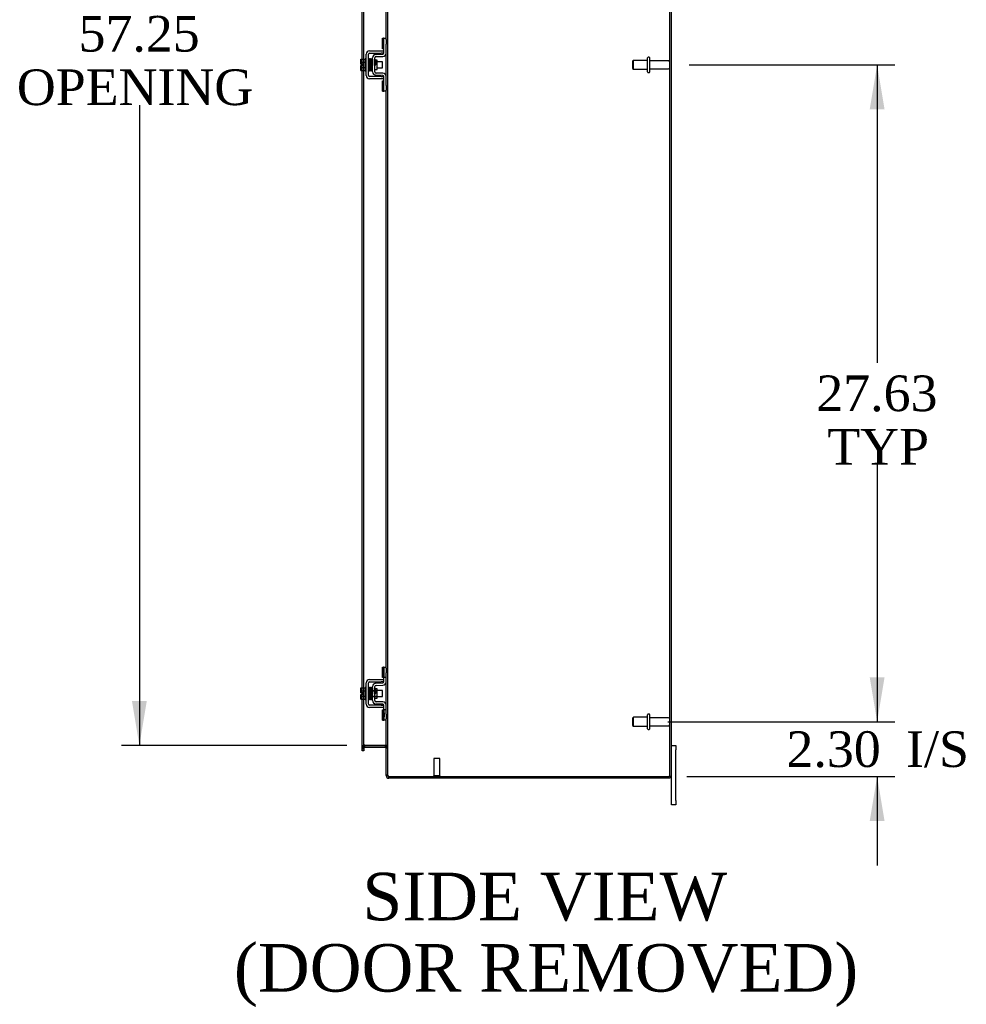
# Model space of a CAD drawing. Header units: inches. Extents: x 24 to 296, y 8 to 197.
# Tile 5 of 9: x 154 to 194, y 55 to 96. Entities that reach past the tile are written whole.
import ezdxf
from ezdxf.enums import TextEntityAlignment as Align

# ---------------------------------------------------------------- set-up
doc = ezdxf.new("R2010")
doc.units = ezdxf.units.IN
doc.header["$MEASUREMENT"] = 0
for name, color, linetype in [('COM42667', 7, 'CONTINUOUS'), ('COM42780', 7, 'CONTINUOUS'), ('COM48500', 7, 'CONTINUOUS'), ('COM52667', 7, 'CONTINUOUS'), ('DEFAULT', 7, 'CONTINUOUS'), ('FET07710', 7, 'CONTINUOUS'), ('SCC19011', 7, 'CONTINUOUS'), ('SPR20265', 7, 'CONTINUOUS'), ('STD21878', 7, 'CONTINUOUS'), ('STD26094', 7, 'CONTINUOUS'), ('WAF25035', 7, 'CONTINUOUS')]:
    doc.layers.add(name, color=color, linetype=linetype)
doc.styles.add('SEACAD_TIMES_NEW_ROMAN', font='times.ttf')

# ---------------------------------------------------------------- blocks, each defined once
blk = doc.blocks.new('GDIMGGROUP5')
at = {"layer": 'DEFAULT', "linetype": 'Continuous'}
for points in [[(190.439, 68.846), (189.814, 68.846), (190.127, 66.971)], [(190.439, 62.796), (190.127, 64.671), (189.814, 62.796)]]:
    blk.add_hatch(color=136, dxfattribs=at).paths.add_polyline_path(points)
at = {"layer": 'DEFAULT', "color": 136, "linetype": 'Continuous'}
for p, q in [((190.127, 70.721), (190.127, 66.971)), ((181.316, 66.971), (190.877, 66.971)), ((182.117, 64.671), (190.877, 64.671)), ((190.127, 64.671), (190.127, 60.921))]:
    blk.add_line(p, q, dxfattribs=at)
at = {"layer": 'DEFAULT', "color": 136, "linetype": 'Continuous', "style": 'SEACAD_TIMES_NEW_ROMAN'}
for s, p in [('I/S', (191.345, 66.571)), ('2.30', (186.314, 66.571))]:
    blk.add_text(s, height=1.5, dxfattribs=at).set_placement(p, align=Align.TOP_LEFT)
blk = doc.blocks.new('GDIMGGROUP6')
at = {"layer": 'DEFAULT', "linetype": 'Continuous'}
for points in [[(190.439, 92.724), (190.127, 94.599), (189.814, 92.724)], [(190.439, 68.846), (189.814, 68.846), (190.127, 66.971)]]:
    blk.add_hatch(color=136, dxfattribs=at).paths.add_polyline_path(points)
at = {"layer": 'DEFAULT', "color": 136, "linetype": 'Continuous'}
for p, q in [((182.225, 94.599), (190.877, 94.599)), ((190.127, 94.599), (190.127, 82.06)), ((190.127, 77.785), (190.127, 66.971)), ((181.316, 66.971), (190.877, 66.971))]:
    blk.add_line(p, q, dxfattribs=at)
at = {"layer": 'DEFAULT', "color": 136, "linetype": 'Continuous', "style": 'SEACAD_TIMES_NEW_ROMAN'}
for s, p in [('27.63', (187.568, 81.535)), ('TYP', (188.03, 79.285))]:
    blk.add_text(s, height=1.5, dxfattribs=at).set_placement(p, align=Align.TOP_LEFT)
blk = doc.blocks.new('GDIMGGROUP20')
at = {"layer": 'DEFAULT', "linetype": 'Continuous'}
for points in [[(158.777, 121.349), (159.402, 121.349), (159.089, 123.224)], [(158.777, 67.849), (159.089, 65.974), (159.402, 67.849)]]:
    blk.add_hatch(color=136, dxfattribs=at).paths.add_polyline_path(points)
at = {"layer": 'DEFAULT', "color": 136, "linetype": 'Continuous'}
for p, q in [((167.82, 123.224), (158.339, 123.224)), ((159.089, 123.224), (159.089, 97.182)), ((159.089, 92.907), (159.089, 65.974)), ((167.82, 65.974), (158.339, 65.974))]:
    blk.add_line(p, q, dxfattribs=at)
at = {"layer": 'DEFAULT', "color": 136, "linetype": 'Continuous', "style": 'SEACAD_TIMES_NEW_ROMAN'}
for s, p in [('57.25', (156.53, 96.657)), ('OPENING ', (153.935, 94.407))]:
    blk.add_text(s, height=1.5, dxfattribs=at).set_placement(p, align=Align.TOP_LEFT)

msp = doc.modelspace()

# ---------------------------------------------------------------- linework, layer by layer
at = {"layer": 'COM42667', "color": 7}
for p, q in [((168.63, 94.154), (168.63, 95.045)), ((168.725, 94.154), (168.725, 95.045)), ((168.773, 95.188), (169.255, 95.188)), ((168.773, 95.093), (169.255, 95.093)), ((169.255, 95.188), (169.38, 95.188)), ((169.38, 95.093), (169.255, 95.093)), ((169.255, 94.106), (168.773, 94.106)), ((169.255, 94.011), (168.773, 94.011)), ((169.255, 94.106), (169.38, 94.106)), ((169.38, 94.011), (169.255, 94.011)), ((168.773, 68.748), (169.255, 68.748)), ((169.255, 68.748), (169.38, 68.748)), ((168.63, 67.714), (168.63, 68.605)), ((168.725, 67.714), (168.725, 68.605)), ((168.773, 68.653), (169.255, 68.653)), ((169.38, 68.653), (169.255, 68.653)), ((169.255, 67.666), (168.773, 67.666)), ((169.255, 67.571), (168.773, 67.571)), ((169.255, 67.666), (169.38, 67.666)), ((169.38, 67.571), (169.255, 67.571))]:
    msp.add_line(p, q, dxfattribs=at)
for centre, radius, start, end in [((168.773, 95.045), 0.143, 90, 180), ((168.773, 95.045), 0.048, 90, 180), ((168.773, 94.154), 0.143, 180, 270), ((168.773, 94.154), 0.048, 180, 270), ((168.773, 68.605), 0.143, 90, 180), ((168.773, 68.605), 0.048, 90, 180), ((168.773, 67.714), 0.143, 180, 270), ((168.773, 67.714), 0.048, 180, 270)]:
    msp.add_arc(centre, radius, start, end, dxfattribs=at)
at = {"layer": 'COM42780', "color": 7}
for p, q in [((169.316, 95.278), (169.316, 95.715)), ((169.316, 95.715), (169.366, 95.715)), ((169.38, 95.715), (169.366, 95.715)), ((169.38, 95.465), (169.38, 95.715)), ((169.38, 95.715), (169.475, 95.715)), ((169.475, 95.668), (169.475, 95.465)), ((169.366, 95.278), (169.316, 95.278)), ((169.366, 95.278), (169.38, 95.278)), ((169.38, 95.092), (169.38, 95.465)), ((169.475, 95.092), (169.475, 95.465)), ((168.903, 94.302), (168.903, 94.896)), ((168.998, 94.302), (168.998, 94.896)), ((169.044, 95.039), (169.333, 95.044)), ((169.045, 94.944), (169.335, 94.949)), ((169.093, 94.794), (169.027, 94.794)), ((169.093, 94.404), (169.093, 94.794)), ((168.998, 94.404), (169.093, 94.404)), ((169.333, 94.154), (169.044, 94.159)), ((169.335, 94.249), (169.045, 94.254)), ((169.38, 93.734), (169.38, 94.106)), ((169.475, 93.734), (169.475, 94.106)), ((169.316, 93.484), (169.316, 93.921)), ((169.316, 93.921), (169.366, 93.921)), ((169.38, 93.921), (169.366, 93.921)), ((169.38, 93.484), (169.38, 93.734)), ((169.475, 93.734), (169.475, 93.531)), ((169.316, 93.484), (169.366, 93.484)), ((169.366, 93.484), (169.38, 93.484)), ((169.475, 93.484), (169.38, 93.484)), ((169.316, 68.838), (169.316, 69.275)), ((169.316, 69.275), (169.366, 69.275)), ((169.38, 69.275), (169.366, 69.275)), ((169.38, 69.025), (169.38, 69.275)), ((169.38, 69.275), (169.475, 69.275)), ((169.383, 68.838), (169.383, 69.275)), ((169.475, 69.228), (169.475, 69.025)), ((169.366, 68.838), (169.316, 68.838)), ((169.366, 68.838), (169.38, 68.838)), ((169.38, 68.652), (169.38, 69.025)), ((169.475, 68.838), (169.38, 68.838)), ((169.475, 68.652), (169.475, 69.025)), ((168.903, 67.862), (168.903, 68.456)), ((168.998, 67.862), (168.998, 68.456)), ((169.027, 68.354), (168.998, 68.354)), ((169.093, 68.354), (169.027, 68.354)), ((169.044, 68.599), (169.333, 68.604)), ((169.045, 68.504), (169.335, 68.509)), ((169.093, 67.964), (169.093, 68.354)), ((168.903, 68.284), (169.093, 68.284)), ((169.093, 68.266), (168.903, 68.266)), ((168.903, 68.053), (169.093, 68.053)), ((168.903, 68.034), (169.093, 68.034)), ((168.998, 67.964), (169.093, 67.964)), ((169.333, 67.714), (169.044, 67.719)), ((169.335, 67.809), (169.045, 67.814)), ((169.38, 67.294), (169.38, 67.666)), ((169.475, 67.294), (169.475, 67.666)), ((169.316, 67.044), (169.316, 67.481)), ((169.316, 67.481), (169.366, 67.481)), ((169.38, 67.481), (169.366, 67.481)), ((169.475, 67.481), (169.38, 67.481)), ((169.381, 67.349), (169.38, 67.349)), ((169.381, 67.319), (169.38, 67.319)), ((169.38, 67.044), (169.38, 67.294)), ((169.381, 67.24), (169.38, 67.24)), ((169.381, 67.234), (169.38, 67.234)), ((169.381, 67.209), (169.38, 67.209)), ((169.381, 67.176), (169.38, 67.176)), ((169.381, 67.349), (169.381, 67.234)), ((169.381, 67.234), (169.381, 67.209)), ((169.381, 67.209), (169.381, 67.176)), ((169.383, 67.044), (169.383, 67.481)), ((169.475, 67.294), (169.475, 67.091)), ((169.316, 67.044), (169.366, 67.044)), ((169.366, 67.044), (169.38, 67.044)), ((169.475, 67.044), (169.38, 67.044))]:
    msp.add_line(p, q, dxfattribs=at)
for centre, radius, start, end in [((169.046, 94.896), 0.143, 91, 180), ((169.046, 94.896), 0.048, 91, 180), ((169.332, 95.092), 0.048, 271, 0), ((169.332, 95.092), 0.143, 271, 0), ((169.046, 94.302), 0.143, 180, 269), ((169.046, 94.302), 0.048, 180, 269), ((169.332, 94.106), 0.048, 0, 89), ((169.332, 94.106), 0.143, 0, 89), ((169.046, 68.456), 0.143, 91, 180), ((169.046, 68.456), 0.048, 91, 180), ((169.332, 68.652), 0.048, 271, 0), ((169.332, 68.652), 0.143, 271, 0), ((169.046, 67.862), 0.143, 180, 269), ((169.046, 67.862), 0.048, 180, 269), ((169.332, 67.666), 0.048, 0, 89), ((169.332, 67.666), 0.143, 0, 89)]:
    msp.add_arc(centre, radius, start, end, dxfattribs=at)
at = {"layer": 'COM48500', "color": 7}
for p, q in [((169.547, 64.726), (169.547, 124.472)), ((181.403, 64.671), (181.403, 124.527)), ((181.475, 64.671), (181.475, 124.527)), ((169.475, 95.668), (169.475, 119.971)), ((168.462, 94.84), (168.462, 104.342)), ((168.534, 94.84), (168.534, 104.327)), ((168.462, 94.633), (168.462, 94.84)), ((168.534, 94.358), (168.534, 94.84)), ((169.475, 94.106), (169.475, 95.092)), ((168.462, 94.565), (168.462, 94.633)), ((168.462, 94.358), (168.462, 94.565)), ((168.462, 68.4), (168.462, 94.358)), ((168.534, 68.4), (168.534, 94.358)), ((169.475, 69.228), (169.475, 93.531)), ((168.462, 68.193), (168.462, 68.4)), ((168.534, 67.918), (168.534, 68.4)), ((169.475, 67.666), (169.475, 68.652)), ((168.462, 68.125), (168.462, 68.193)), ((168.462, 67.918), (168.462, 68.125)), ((168.462, 65.884), (168.462, 67.918)), ((168.534, 65.884), (168.534, 67.918)), ((169.475, 64.726), (169.475, 67.091)), ((168.462, 65.885), (168.534, 65.885)), ((168.462, 65.834), (168.462, 65.884)), ((168.534, 65.884), (168.534, 65.834)), ((168.57, 65.993), (169.439, 65.993)), ((169.547, 65.885), (169.475, 65.885)), ((168.462, 65.834), (168.534, 65.834)), ((169.547, 64.726), (169.475, 64.726)), ((169.583, 64.671), (181.367, 64.671)), ((181.475, 64.671), (181.367, 64.671))]:
    msp.add_line(p, q, dxfattribs=at)
for centre, start, end in [((168.57, 65.885), 89.995, 180.005), ((169.439, 65.885), 359.9896, 90.0104)]:
    msp.add_arc(centre, 0.108, start, end, dxfattribs=at)
for points, knots in [([(168.57, 65.993), (168.569, 65.993), (168.567, 65.993), (168.565, 65.992), (168.564, 65.992), (168.56, 65.99), (168.559, 65.988), (168.554, 65.982), (168.551, 65.977), (168.545, 65.964), (168.542, 65.954), (168.538, 65.935), (168.536, 65.925), (168.534, 65.905), (168.534, 65.895), (168.534, 65.885)], [0, 0, 0, 0, 0.03125, 0.03125, 0.0625, 0.0625, 0.125, 0.125, 0.25, 0.25, 0.5, 0.5, 0.75, 0.75, 1, 1, 1, 1]), ([(169.475, 65.885), (169.475, 65.895), (169.475, 65.905), (169.473, 65.925), (169.471, 65.935), (169.467, 65.954), (169.464, 65.964), (169.458, 65.977), (169.456, 65.982), (169.451, 65.988), (169.449, 65.99), (169.445, 65.992), (169.444, 65.992), (169.442, 65.993), (169.44, 65.993), (169.439, 65.993)], [0, 0, 0, 0, 0.25, 0.25, 0.5, 0.5, 0.75, 0.75, 0.875, 0.875, 0.9375, 0.9375, 0.96875, 0.96875, 1, 1, 1, 1]), ([(169.583, 64.671), (169.576, 64.674), (169.569, 64.676), (169.555, 64.68), (169.548, 64.683), (169.535, 64.687), (169.529, 64.69), (169.517, 64.694), (169.512, 64.697), (169.502, 64.701), (169.497, 64.703), (169.489, 64.708), (169.486, 64.71), (169.478, 64.717), (169.475, 64.722), (169.475, 64.726)], [0, 0, 0, 0, 0.125, 0.125, 0.25, 0.25, 0.375, 0.375, 0.5, 0.5, 0.625, 0.625, 0.75, 0.75, 1, 1, 1, 1]), ([(169.583, 64.671), (169.578, 64.676), (169.574, 64.68), (169.565, 64.69), (169.561, 64.694), (169.554, 64.703), (169.552, 64.708), (169.548, 64.717), (169.547, 64.722), (169.547, 64.726)], [0, 0, 0, 0, 0.25, 0.25, 0.5, 0.5, 0.75, 0.75, 1, 1, 1, 1])]:
    msp.add_open_spline(points, degree=3, knots=knots, dxfattribs=at)
at = {"layer": 'COM52667', "color": 7}
for p, q in [((168.462, 65.866), (168.534, 65.866)), ((168.57, 65.902), (168.57, 65.974)), ((168.57, 65.974), (169.439, 65.974)), ((168.57, 65.902), (169.439, 65.902)), ((169.439, 65.902), (169.439, 65.974)), ((169.547, 65.866), (169.475, 65.866)), ((168.462, 65.83), (168.462, 65.834)), ((168.462, 65.744), (168.462, 65.83)), ((168.534, 65.744), (168.462, 65.744)), ((168.534, 65.83), (168.534, 65.834)), ((168.534, 65.83), (168.534, 65.744)), ((169.475, 64.707), (169.475, 64.726)), ((169.491, 64.707), (169.475, 64.707)), ((169.547, 64.707), (169.491, 64.707)), ((169.547, 64.707), (169.547, 64.726)), ((169.583, 64.599), (169.583, 64.671)), ((181.403, 64.599), (169.583, 64.599)), ((181.403, 64.671), (181.403, 64.599))]:
    msp.add_line(p, q, dxfattribs=at)
for centre, radius, start, end in [((168.57, 65.866), 0.108, 101.0287, 180), ((168.57, 65.866), 0.036, 90, 180), ((168.57, 65.866), 0.108, 90, 101.0287), ((169.439, 65.866), 0.108, 79.5052, 90), ((169.439, 65.866), 0.036, 0, 90), ((169.439, 65.866), 0.108, 0, 79.5052), ((169.583, 64.707), 0.108, 180, 270), ((169.583, 64.707), 0.036, 180, 237.1291), ((169.583, 64.707), 0.036, 237.1291, 270)]:
    msp.add_arc(centre, radius, start, end, dxfattribs=at)
at = {"layer": 'FET07710', "color": 7}
for p, q in [((181.475, 65.974), (181.662, 65.974)), ((181.662, 65.974), (181.662, 65.787)), ((181.662, 63.662), (181.662, 65.787)), ((181.475, 63.662), (181.475, 64.671)), ((181.475, 63.474), (181.475, 63.662)), ((181.662, 63.474), (181.475, 63.474)), ((181.662, 63.662), (181.662, 63.474))]:
    msp.add_line(p, q, dxfattribs=at)
at = {"layer": 'SCC19011', "color": 7}
for p, q in [((168.404, 94.84), (168.585, 94.84)), ((168.404, 94.708), (168.404, 94.84)), ((168.404, 94.708), (168.585, 94.708)), ((168.404, 94.633), (168.404, 94.708)), ((168.499, 94.633), (168.404, 94.633)), ((168.404, 94.49), (168.404, 94.565)), ((168.499, 94.565), (168.404, 94.565)), ((168.404, 94.49), (168.585, 94.49)), ((168.404, 94.358), (168.404, 94.49)), ((168.499, 94.565), (168.499, 94.633)), ((168.748, 94.721), (168.725, 94.721)), ((168.725, 94.477), (168.756, 94.477)), ((168.798, 94.721), (168.783, 94.721)), ((168.791, 94.477), (168.807, 94.477)), ((168.847, 94.721), (168.833, 94.721)), ((168.842, 94.477), (168.857, 94.477)), ((168.897, 94.721), (168.882, 94.721)), ((168.892, 94.477), (168.903, 94.477)), ((169.317, 94.721), (169.093, 94.721)), ((169.093, 94.477), (169.317, 94.477)), ((169.317, 94.477), (169.317, 94.721)), ((168.404, 94.358), (168.585, 94.358)), ((168.404, 68.4), (168.585, 68.4)), ((168.404, 68.268), (168.404, 68.4)), ((168.404, 68.268), (168.585, 68.268)), ((168.404, 68.193), (168.404, 68.268)), ((168.499, 68.193), (168.404, 68.193)), ((168.404, 68.05), (168.404, 68.125)), ((168.499, 68.125), (168.404, 68.125)), ((168.404, 68.05), (168.585, 68.05)), ((168.404, 67.918), (168.404, 68.05)), ((168.404, 67.918), (168.585, 67.918)), ((168.499, 68.125), (168.499, 68.193)), ((168.748, 68.281), (168.725, 68.281)), ((168.725, 68.037), (168.756, 68.037)), ((168.798, 68.281), (168.783, 68.281)), ((168.791, 68.037), (168.807, 68.037)), ((168.847, 68.281), (168.833, 68.281)), ((168.842, 68.037), (168.857, 68.037)), ((168.897, 68.281), (168.882, 68.281)), ((168.892, 68.037), (168.903, 68.037)), ((169.317, 68.281), (169.093, 68.281)), ((169.093, 68.037), (169.317, 68.037)), ((169.317, 68.037), (169.317, 68.281))]:
    msp.add_line(p, q, dxfattribs=at)
at = {"layer": 'SPR20265', "color": 7}
for p, q in [((169.002, 94.599), (169.037, 94.599)), ((169.002, 68.159), (169.037, 68.159))]:
    msp.add_line(p, q, dxfattribs=at)
for centre, radius, start, end in [((173.706, 94.42), 4.985, 175.1825, 176.5376), ((168.857, 94.824), 0.0181, 0.2962, 180.6354), ((173.675, 94.422), 4.919, 179.5817, 179.9446), ((173.706, 67.98), 4.985, 175.1825, 176.5376), ((168.857, 68.384), 0.0181, 0.2962, 180.6354), ((173.675, 67.982), 4.919, 179.5817, 179.9446)]:
    msp.add_arc(centre, radius, start, end, dxfattribs=at)
for centre, start_param, end_param in [((168.738, 94.427), 0, 2.474646), ((168.738, 94.427), 3.808539, 6.283185), ((168.738, 67.987), 0, 2.474646), ((168.738, 67.987), 3.808539, 6.283185)]:
    msp.add_ellipse(centre, major_axis=(0.0175, 0), ratio=0.707107, start_param=start_param, end_param=end_param, dxfattribs=at)
for points, knots in [([(168.774, 94.842), (168.774, 94.842), (168.774, 94.843), (168.773, 94.845), (168.772, 94.848), (168.771, 94.851), (168.769, 94.853), (168.766, 94.855), (168.763, 94.856), (168.758, 94.857), (168.752, 94.857), (168.745, 94.853), (168.739, 94.845), (168.738, 94.839), (168.738, 94.835)], [0.0247586, 0.0247586, 0.0247586, 0.0247586, 0.0394799, 0.0780267, 0.1170502, 0.1577954, 0.2011902, 0.2478129, 0.2979655, 0.3517973, 0.4729948, 0.6248981, 0.8034762, 1, 1, 1, 1]), ([(168.74, 94.836), (168.74, 94.836), (168.742, 94.834), (168.744, 94.803), (168.747, 94.749), (168.749, 94.694), (168.75, 94.647), (168.752, 94.597), (168.754, 94.546), (168.756, 94.496), (168.757, 94.451), (168.759, 94.412), (168.761, 94.382), (168.763, 94.364), (168.764, 94.361), (168.765, 94.361)], [0.041658, 0.041658, 0.041658, 0.041658, 0.1062331, 0.2177365, 0.3345116, 0.3951575, 0.4571173, 0.5204025, 0.5850154, 0.650919, 0.7181243, 0.7866617, 0.856475, 0.927577, 0.9945625, 0.9945625, 0.9945625, 0.9945625]), ([(168.799, 94.365), (168.798, 94.366), (168.797, 94.371), (168.794, 94.415), (168.791, 94.474), (168.789, 94.533), (168.788, 94.581), (168.786, 94.632), (168.784, 94.682), (168.782, 94.729), (168.781, 94.772), (168.779, 94.807), (168.777, 94.831), (168.775, 94.842), (168.774, 94.843), (168.774, 94.843)], [0.0084013, 0.0084013, 0.0084013, 0.0084013, 0.1047673, 0.2149815, 0.3308118, 0.3911182, 0.4528716, 0.5160814, 0.5807303, 0.6468516, 0.7144807, 0.783578, 0.8541849, 0.926338, 0.9626406, 0.9626406, 0.9626406, 0.9626406]), ([(168.789, 94.834), (168.788, 94.83), (168.786, 94.808), (168.783, 94.766), (168.782, 94.739), (168.782, 94.738)], [0.1075026, 0.1075026, 0.1075026, 0.1075026, 0.219859, 0.336958, 0.3455788, 0.3455788, 0.3455788, 0.3455788]), ([(168.827, 94.824), (168.826, 94.83), (168.825, 94.837), (168.818, 94.845), (168.812, 94.848), (168.808, 94.849), (168.804, 94.849), (168.801, 94.848), (168.797, 94.846), (168.794, 94.843), (168.792, 94.84), (168.79, 94.835), (168.79, 94.833), (168.79, 94.831)], [0, 0, 0, 0, 0.337377, 0.476585, 0.593946, 0.643993, 0.690857, 0.738213, 0.787078, 0.837877, 0.890521, 0.944659, 1, 1, 1, 1]), ([(168.791, 94.827), (168.792, 94.819), (168.794, 94.803), (168.797, 94.748), (168.799, 94.678), (168.802, 94.598), (168.805, 94.518), (168.808, 94.449), (168.81, 94.395), (168.812, 94.38), (168.813, 94.373)], [0, 0, 0, 0, 0.125356, 0.250547, 0.375714, 0.500726, 0.625702, 0.75054, 0.875328, 1, 1, 1, 1]), ([(168.848, 94.375), (168.847, 94.382), (168.845, 94.396), (168.843, 94.449), (168.84, 94.518), (168.837, 94.598), (168.834, 94.678), (168.832, 94.749), (168.829, 94.805), (168.827, 94.82), (168.826, 94.829)], [0, 0, 0, 0, 0.123677, 0.247763, 0.372182, 0.497025, 0.622181, 0.747773, 0.873664, 1, 1, 1, 1]), ([(168.84, 94.826), (168.838, 94.823), (168.837, 94.817), (168.834, 94.778), (168.833, 94.747), (168.832, 94.735)], [0, 0, 0, 0, 0.1069729, 0.2190176, 0.2772299, 0.2772299, 0.2772299, 0.2772299]), ([(168.84, 94.823), (168.841, 94.82), (168.842, 94.815), (168.845, 94.771), (168.848, 94.702), (168.851, 94.628), (168.853, 94.566), (168.855, 94.52), (168.857, 94.476), (168.859, 94.437), (168.86, 94.405), (168.862, 94.384), (168.864, 94.374), (168.865, 94.374), (168.865, 94.374)], [0.0031575, 0.0031575, 0.0031575, 0.0031575, 0.106276, 0.2177664, 0.3343795, 0.4562757, 0.5195077, 0.5840716, 0.6500082, 0.7172741, 0.7858907, 0.8559002, 0.9272657, 0.9562295, 0.9562295, 0.9562295, 0.9562295]), ([(168.899, 94.383), (168.899, 94.382), (168.897, 94.384), (168.895, 94.41), (168.892, 94.459), (168.89, 94.509), (168.889, 94.553), (168.887, 94.599), (168.885, 94.647), (168.884, 94.694), (168.882, 94.737), (168.88, 94.774), (168.878, 94.803), (168.876, 94.823), (168.875, 94.825), (168.874, 94.826)], [0.0493682, 0.0493682, 0.0493682, 0.0493682, 0.1041505, 0.2141198, 0.3297994, 0.3901531, 0.4519694, 0.5152557, 0.5800319, 0.6463064, 0.7140466, 0.7832821, 0.8540388, 0.9262663, 0.9997798, 0.9997798, 0.9997798, 0.9997798]), ([(168.903, 94.834), (168.901, 94.833), (168.895, 94.831), (168.889, 94.821), (168.888, 94.81), (168.885, 94.785), (168.883, 94.754), (168.882, 94.736), (168.882, 94.729)], [0.5049436, 0.5049436, 0.5049436, 0.5049436, 0.5126381, 0.5301382, 0.5631975, 0.6133029, 0.6453829, 0.6655854, 0.6655854, 0.6655854, 0.6655854]), ([(168.8, 94.361), (168.801, 94.365), (168.803, 94.373), (168.805, 94.415), (168.807, 94.449), (168.807, 94.461)], [0, 0, 0, 0, 0.1087369, 0.2223139, 0.2823724, 0.2823724, 0.2823724, 0.2823724]), ([(168.851, 94.37), (168.852, 94.375), (168.854, 94.397), (168.856, 94.44), (168.857, 94.466), (168.857, 94.468)], [0.1097302, 0.1097302, 0.1097302, 0.1097302, 0.2224256, 0.3403895, 0.3502806, 0.3502806, 0.3502806, 0.3502806]), ([(168.893, 94.806), (168.892, 94.806), (168.893, 94.799), (168.895, 94.776), (168.897, 94.737), (168.898, 94.695), (168.901, 94.641), (168.902, 94.598), (168.903, 94.575), (168.903, 94.573)], [0.5252176, 0.5252176, 0.5252176, 0.5252176, 0.5500519, 0.604828, 0.6390024, 0.6775462, 0.720453, 0.7677407, 0.7732337, 0.7732337, 0.7732337, 0.7732337]), ([(169.025, 94.801), (169.025, 94.803), (169.024, 94.805), (169.023, 94.809), (169.02, 94.813), (169.017, 94.815), (169.014, 94.817), (169.009, 94.819), (169.004, 94.819), (169, 94.817), (168.998, 94.816)], [0, 0, 0, 0, 0.0589773, 0.1211115, 0.1849679, 0.2490189, 0.31194, 0.3728411, 0.4898099, 0.5959107, 0.5959107, 0.5959107, 0.5959107]), ([(168.998, 94.696), (168.998, 94.691), (168.999, 94.673), (169, 94.64), (169.001, 94.614), (169.002, 94.599)], [0.6947964, 0.6947964, 0.6947964, 0.6947964, 0.7496304, 0.874808, 1, 1, 1, 1]), ([(168.998, 94.387), (169, 94.391), (169.001, 94.396), (169.002, 94.403), (169.002, 94.406)], [0.53014438, 0.53014438, 0.53014438, 0.53014438, 0.5577634, 0.5731101, 0.5731101, 0.5731101, 0.5731101]), ([(169.037, 94.599), (169.036, 94.614), (169.035, 94.64), (169.034, 94.681), (169.032, 94.718), (169.03, 94.75), (169.029, 94.775), (169.027, 94.793), (169.025, 94.803), (169.025, 94.804), (169.024, 94.803)], [0, 0, 0, 0, 0.1236932, 0.2477957, 0.3722334, 0.4970307, 0.6222178, 0.7477992, 0.8737106, 0.9604174, 0.9604174, 0.9604174, 0.9604174]), ([(168.764, 94.363), (168.764, 94.361), (168.764, 94.359), (168.766, 94.354), (168.768, 94.351), (168.772, 94.347), (168.778, 94.345), (168.785, 94.345), (168.792, 94.347), (168.797, 94.352), (168.8, 94.358), (168.8, 94.361), (168.8, 94.363)], [0, 0, 0, 0, 0.065589, 0.134096, 0.204, 0.273642, 0.405923, 0.527776, 0.652215, 0.775569, 0.89228, 1, 1, 1, 1]), ([(168.813, 94.377), (168.813, 94.371), (168.814, 94.365), (168.821, 94.357), (168.827, 94.354), (168.831, 94.353), (168.835, 94.353), (168.838, 94.354), (168.842, 94.356), (168.845, 94.359), (168.847, 94.363), (168.849, 94.367), (168.849, 94.369), (168.849, 94.371)], [0, 0, 0, 0, 0.324319, 0.462115, 0.581304, 0.633213, 0.682431, 0.732423, 0.783847, 0.836789, 0.89085, 0.94542, 1, 1, 1, 1]), ([(168.865, 94.376), (168.865, 94.375), (168.866, 94.373), (168.867, 94.37), (168.868, 94.368), (168.87, 94.365), (168.873, 94.363), (168.876, 94.362), (168.881, 94.361), (168.887, 94.361), (168.894, 94.366), (168.9, 94.374), (168.901, 94.38), (168.901, 94.384)], [0.0423433, 0.0423433, 0.0423433, 0.0423433, 0.0780693, 0.1166064, 0.1566075, 0.1991192, 0.2448555, 0.2942488, 0.3475582, 0.468612, 0.6213089, 0.801496, 1, 1, 1, 1]), ([(168.774, 68.402), (168.774, 68.402), (168.774, 68.403), (168.773, 68.405), (168.772, 68.408), (168.771, 68.411), (168.769, 68.413), (168.766, 68.415), (168.763, 68.416), (168.758, 68.417), (168.752, 68.417), (168.745, 68.413), (168.739, 68.405), (168.738, 68.399), (168.738, 68.395)], [0.0247586, 0.0247586, 0.0247586, 0.0247586, 0.0394799, 0.0780267, 0.1170502, 0.1577954, 0.2011902, 0.2478129, 0.2979655, 0.3517973, 0.4729948, 0.6248981, 0.8034762, 1, 1, 1, 1]), ([(168.74, 68.396), (168.74, 68.396), (168.742, 68.394), (168.744, 68.363), (168.747, 68.309), (168.749, 68.254), (168.75, 68.207), (168.752, 68.157), (168.754, 68.106), (168.756, 68.056), (168.757, 68.011), (168.759, 67.972), (168.761, 67.942), (168.763, 67.924), (168.764, 67.921), (168.765, 67.921)], [0.041658, 0.041658, 0.041658, 0.041658, 0.1062331, 0.2177365, 0.3345116, 0.3951575, 0.4571173, 0.5204025, 0.5850154, 0.650919, 0.7181243, 0.7866617, 0.856475, 0.927577, 0.9945625, 0.9945625, 0.9945625, 0.9945625]), ([(168.799, 67.925), (168.798, 67.926), (168.797, 67.931), (168.794, 67.975), (168.791, 68.034), (168.789, 68.093), (168.788, 68.141), (168.786, 68.192), (168.784, 68.242), (168.782, 68.289), (168.781, 68.332), (168.779, 68.367), (168.777, 68.391), (168.775, 68.402), (168.774, 68.403), (168.774, 68.403)], [0.0084013, 0.0084013, 0.0084013, 0.0084013, 0.1047673, 0.2149815, 0.3308118, 0.3911182, 0.4528716, 0.5160814, 0.5807303, 0.6468516, 0.7144807, 0.783578, 0.8541849, 0.926338, 0.9626406, 0.9626406, 0.9626406, 0.9626406]), ([(168.789, 68.394), (168.788, 68.39), (168.786, 68.368), (168.783, 68.326), (168.782, 68.299), (168.782, 68.298)], [0.1075026, 0.1075026, 0.1075026, 0.1075026, 0.219859, 0.336958, 0.3455788, 0.3455788, 0.3455788, 0.3455788]), ([(168.827, 68.384), (168.826, 68.39), (168.825, 68.397), (168.818, 68.405), (168.812, 68.408), (168.808, 68.409), (168.804, 68.409), (168.801, 68.408), (168.797, 68.406), (168.794, 68.403), (168.792, 68.4), (168.79, 68.395), (168.79, 68.393), (168.79, 68.391)], [0, 0, 0, 0, 0.337377, 0.476585, 0.593946, 0.643993, 0.690857, 0.738213, 0.787078, 0.837877, 0.890521, 0.944659, 1, 1, 1, 1]), ([(168.791, 68.387), (168.792, 68.379), (168.794, 68.363), (168.797, 68.308), (168.799, 68.238), (168.802, 68.158), (168.805, 68.078), (168.808, 68.009), (168.81, 67.955), (168.812, 67.94), (168.813, 67.933)], [0, 0, 0, 0, 0.125356, 0.250547, 0.375714, 0.500726, 0.625702, 0.75054, 0.875328, 1, 1, 1, 1]), ([(168.848, 67.935), (168.847, 67.942), (168.845, 67.956), (168.843, 68.009), (168.84, 68.078), (168.837, 68.158), (168.834, 68.238), (168.832, 68.309), (168.829, 68.365), (168.827, 68.38), (168.826, 68.389)], [0, 0, 0, 0, 0.123677, 0.247763, 0.372182, 0.497025, 0.622181, 0.747773, 0.873664, 1, 1, 1, 1]), ([(168.84, 68.386), (168.838, 68.383), (168.837, 68.377), (168.834, 68.338), (168.833, 68.307), (168.832, 68.295)], [0, 0, 0, 0, 0.1069729, 0.2190176, 0.2772299, 0.2772299, 0.2772299, 0.2772299]), ([(168.84, 68.383), (168.841, 68.38), (168.842, 68.375), (168.845, 68.331), (168.848, 68.262), (168.851, 68.188), (168.853, 68.126), (168.855, 68.08), (168.857, 68.036), (168.859, 67.997), (168.86, 67.965), (168.862, 67.944), (168.864, 67.934), (168.865, 67.934), (168.865, 67.934)], [0.0031575, 0.0031575, 0.0031575, 0.0031575, 0.106276, 0.2177664, 0.3343795, 0.4562757, 0.5195077, 0.5840716, 0.6500082, 0.7172741, 0.7858907, 0.8559002, 0.9272657, 0.9562295, 0.9562295, 0.9562295, 0.9562295]), ([(168.899, 67.943), (168.899, 67.942), (168.897, 67.944), (168.895, 67.97), (168.892, 68.019), (168.89, 68.069), (168.889, 68.113), (168.887, 68.159), (168.885, 68.207), (168.884, 68.254), (168.882, 68.297), (168.88, 68.334), (168.878, 68.363), (168.876, 68.383), (168.875, 68.385), (168.874, 68.386)], [0.0493682, 0.0493682, 0.0493682, 0.0493682, 0.1041505, 0.2141198, 0.3297994, 0.3901531, 0.4519694, 0.5152557, 0.5800319, 0.6463064, 0.7140466, 0.7832821, 0.8540388, 0.9262663, 0.9997798, 0.9997798, 0.9997798, 0.9997798]), ([(168.903, 68.394), (168.901, 68.393), (168.895, 68.391), (168.889, 68.381), (168.888, 68.37), (168.885, 68.345), (168.883, 68.314), (168.882, 68.296), (168.882, 68.289)], [0.5049436, 0.5049436, 0.5049436, 0.5049436, 0.5126381, 0.5301382, 0.5631975, 0.6133029, 0.6453829, 0.6655854, 0.6655854, 0.6655854, 0.6655854]), ([(168.893, 68.366), (168.892, 68.366), (168.893, 68.359), (168.895, 68.336), (168.897, 68.297), (168.898, 68.255), (168.901, 68.201), (168.902, 68.158), (168.903, 68.135), (168.903, 68.133)], [0.5252176, 0.5252176, 0.5252176, 0.5252176, 0.5500519, 0.604828, 0.6390024, 0.6775462, 0.720453, 0.7677407, 0.7732337, 0.7732337, 0.7732337, 0.7732337]), ([(169.025, 68.361), (169.025, 68.363), (169.024, 68.365), (169.023, 68.369), (169.02, 68.373), (169.017, 68.375), (169.014, 68.377), (169.009, 68.379), (169.004, 68.379), (169, 68.377), (168.998, 68.376)], [0, 0, 0, 0, 0.0589773, 0.1211115, 0.1849679, 0.2490189, 0.31194, 0.3728411, 0.4898099, 0.5959107, 0.5959107, 0.5959107, 0.5959107]), ([(169.037, 68.159), (169.036, 68.174), (169.035, 68.2), (169.034, 68.241), (169.032, 68.278), (169.03, 68.31), (169.029, 68.335), (169.027, 68.353), (169.025, 68.363), (169.025, 68.364), (169.024, 68.363)], [0, 0, 0, 0, 0.1236932, 0.2477957, 0.3722334, 0.4970307, 0.6222178, 0.7477992, 0.8737106, 0.9604174, 0.9604174, 0.9604174, 0.9604174]), ([(168.764, 67.923), (168.764, 67.921), (168.764, 67.919), (168.766, 67.914), (168.768, 67.911), (168.772, 67.907), (168.778, 67.905), (168.785, 67.905), (168.792, 67.907), (168.797, 67.912), (168.8, 67.918), (168.8, 67.921), (168.8, 67.923)], [0, 0, 0, 0, 0.065589, 0.134096, 0.204, 0.273642, 0.405923, 0.527776, 0.652215, 0.775569, 0.89228, 1, 1, 1, 1]), ([(168.8, 67.921), (168.801, 67.925), (168.803, 67.933), (168.805, 67.975), (168.807, 68.009), (168.807, 68.021)], [0, 0, 0, 0, 0.1087369, 0.2223139, 0.2823724, 0.2823724, 0.2823724, 0.2823724]), ([(168.813, 67.937), (168.813, 67.931), (168.814, 67.925), (168.821, 67.917), (168.827, 67.914), (168.831, 67.913), (168.835, 67.913), (168.838, 67.914), (168.842, 67.916), (168.845, 67.919), (168.847, 67.923), (168.849, 67.927), (168.849, 67.929), (168.849, 67.931)], [0, 0, 0, 0, 0.324319, 0.462115, 0.581304, 0.633213, 0.682431, 0.732423, 0.783847, 0.836789, 0.89085, 0.94542, 1, 1, 1, 1]), ([(168.851, 67.93), (168.852, 67.935), (168.854, 67.957), (168.856, 68), (168.857, 68.026), (168.857, 68.028)], [0.1089671, 0.1089671, 0.1089671, 0.1089671, 0.2224256, 0.3403895, 0.3502806, 0.3502806, 0.3502806, 0.3502806]), ([(168.865, 67.936), (168.865, 67.935), (168.866, 67.933), (168.867, 67.93), (168.868, 67.928), (168.87, 67.925), (168.873, 67.923), (168.876, 67.922), (168.881, 67.921), (168.887, 67.921), (168.894, 67.926), (168.9, 67.934), (168.901, 67.94), (168.901, 67.944)], [0.0423433, 0.0423433, 0.0423433, 0.0423433, 0.0780693, 0.1166064, 0.1566075, 0.1991192, 0.2448555, 0.2942488, 0.3475582, 0.468612, 0.6213089, 0.801496, 1, 1, 1, 1]), ([(168.998, 68.256), (168.998, 68.251), (168.999, 68.233), (169, 68.2), (169.001, 68.174), (169.002, 68.159)], [0.6947227, 0.6947227, 0.6947227, 0.6947227, 0.7496304, 0.874808, 1, 1, 1, 1]), ([(168.998, 67.947), (169, 67.951), (169.001, 67.955), (169.002, 67.961), (169.002, 67.963)], [0.53014438, 0.53014438, 0.53014438, 0.53014438, 0.5577634, 0.56769365, 0.56769365, 0.56769365, 0.56769365])]:
    msp.add_open_spline(points, degree=3, knots=knots, dxfattribs=at)
for points in [[(168.901, 94.38), (168.902, 94.385), (168.902, 94.39), (168.903, 94.399)], [(168.901, 67.94), (168.902, 67.945), (168.902, 67.95), (168.903, 67.959)]]:
    msp.add_open_spline(points, degree=3, dxfattribs=at)
at = {"layer": 'STD21878', "color": 7}
for p, q in [((171.732, 65.421), (171.482, 65.421)), ((171.482, 65.421), (171.482, 64.703)), ((171.732, 64.703), (171.732, 65.421)), ((171.748, 64.703), (171.467, 64.703)), ((171.467, 64.703), (171.467, 64.671)), ((171.748, 64.671), (171.748, 64.703))]:
    msp.add_line(p, q, dxfattribs=at)
at = {"layer": 'STD26094', "color": 7}
for p, q in [((180.466, 94.301), (180.466, 94.891)), ((180.536, 94.921), (180.496, 94.921)), ((180.566, 94.301), (180.566, 94.891)), ((179.879, 94.784), (179.841, 94.746)), ((179.841, 94.746), (179.841, 94.446)), ((179.841, 94.446), (179.879, 94.409)), ((179.879, 94.409), (179.879, 94.784)), ((180.466, 94.784), (179.879, 94.784)), ((179.879, 94.409), (180.466, 94.409)), ((181.343, 94.761), (180.566, 94.761)), ((180.566, 94.431), (181.343, 94.431)), ((180.496, 94.271), (180.536, 94.271)), ((179.879, 67.159), (179.841, 67.121)), ((179.841, 67.121), (179.841, 66.821)), ((179.879, 66.784), (179.879, 67.159)), ((180.466, 67.159), (179.879, 67.159)), ((180.466, 66.676), (180.466, 67.266)), ((180.536, 67.296), (180.496, 67.296)), ((180.566, 66.676), (180.566, 67.266)), ((181.343, 67.136), (180.566, 67.136)), ((179.841, 66.821), (179.879, 66.784)), ((179.879, 66.784), (180.466, 66.784)), ((180.566, 66.806), (181.343, 66.806)), ((180.496, 66.646), (180.536, 66.646))]:
    msp.add_line(p, q, dxfattribs=at)
for centre, radius, start, end in [((180.496, 94.891), 0.03, 90, 180), ((180.536, 94.891), 0.03, 0, 90), ((181.343, 94.701), 0.06, 0, 90), ((181.343, 94.491), 0.06, 270, 0), ((180.496, 94.301), 0.03, 180, 270), ((180.536, 94.301), 0.03, 270, 0), ((180.496, 67.266), 0.03, 90, 180), ((180.536, 67.266), 0.03, 0, 90), ((181.343, 67.076), 0.06, 0, 90), ((180.496, 66.676), 0.03, 180, 270), ((180.536, 66.676), 0.03, 270, 0), ((181.343, 66.866), 0.06, 270, 0)]:
    msp.add_arc(centre, radius, start, end, dxfattribs=at)
at = {"layer": 'WAF25035', "color": 7}
for p, q in [((168.585, 94.849), (168.585, 94.349)), ((168.63, 94.849), (168.585, 94.849)), ((168.585, 94.349), (168.63, 94.349)), ((168.585, 68.409), (168.585, 67.909)), ((168.63, 68.409), (168.585, 68.409)), ((168.585, 67.909), (168.63, 67.909))]:
    msp.add_line(p, q, dxfattribs=at)

# ---------------------------------------------------------------- block references
at = {"layer": 'DEFAULT', "color": 7}
for name in ['GDIMGGROUP20', 'GDIMGGROUP6', 'GDIMGGROUP5']:
    msp.add_blockref(name, (0, 0), dxfattribs=at)

# ---------------------------------------------------------------- texts
at = {"layer": 'DEFAULT', "color": 7, "style": 'SEACAD_TIMES_NEW_ROMAN'}
for s, p in [('SIDE VIEW', (168.47, 60.625)), ('(DOOR REMOVED)', (163.067, 57.625))]:
    msp.add_text(s, height=2, dxfattribs=at).set_placement(p, align=Align.TOP_LEFT)

doc.saveas('drawing.dxf')
